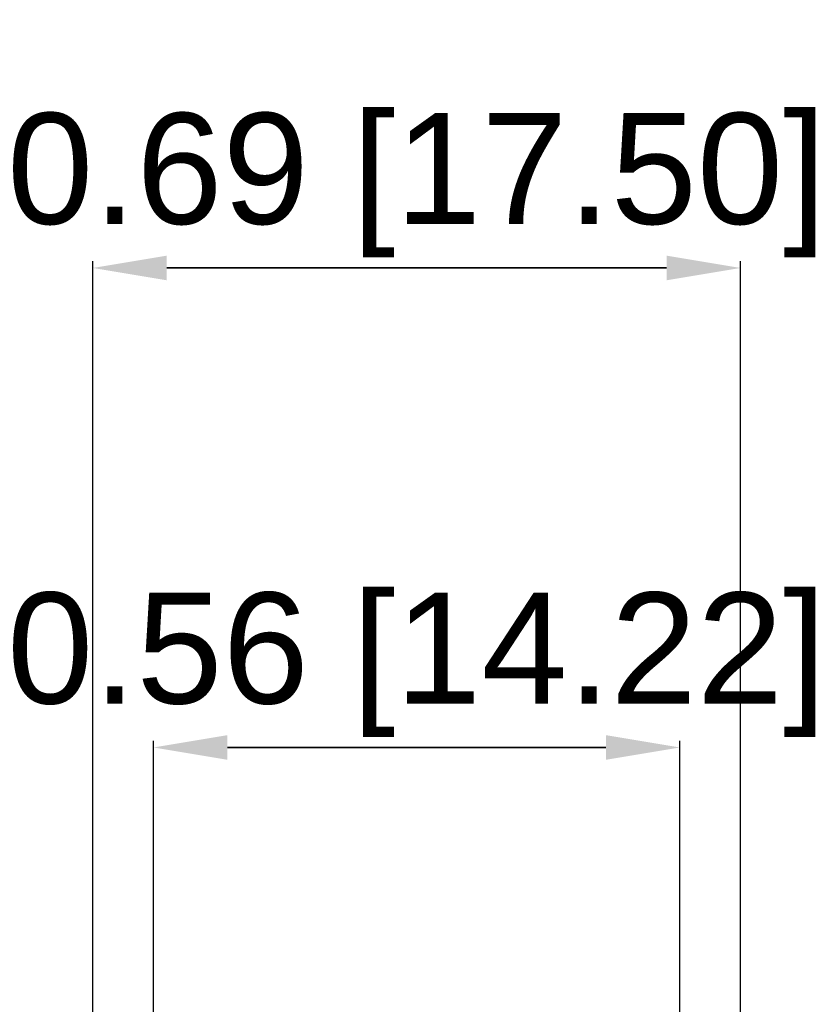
# Model space of a CAD drawing. Header units: millimetres. Extents: x 37 to 294, y 62 to 203.
# Tile 15 of 16: x 239 to 260, y 176 to 203. Entities that reach past the tile are written whole.
import ezdxf

# ---------------------------------------------------------------- set-up
doc = ezdxf.new("R2010")
doc.units = ezdxf.units.MM
doc.header["$MEASUREMENT"] = 0
doc.layers.get('0').update_dxf_attribs({"linetype": 'CONTINUOUS'})
doc.layers.get('Defpoints').update_dxf_attribs({"linetype": 'CONTINUOUS'})
doc.styles.get("Standard").update_dxf_attribs({"font": 'arial.ttf'})
doc.dimstyles.get("Standard").update_dxf_attribs({"dimscale": 0, "dimtxt": 2.5, "dimasz": 2.5, "dimexe": 1.25, "dimexo": 0.625, "dimtad": 1, "dimdsep": 46, "dimtxsty": 'STANDARD', "dimcen": 2.5, "dimadec": 0, "dimazin": 0, "dimtfac": 1, "dimtmove": 0, "dimatfit": 3, "dimfxl": 1, "dimarcsym": 0})

# ---------------------------------------------------------------- blocks, each defined once
blk = doc.blocks.new('*D0')
at = {"color": 0, "linetype": 'ByBlock', "lineweight": -2}
for p, q in [((241.249, 173.623), (241.249, 196.299)), ((258.749, 173.623), (258.749, 196.299)), ((243.249, 196.119), (256.749, 196.119)), ((256.749, 196.119), (243.249, 196.119))]:
    blk.add_line(p, q, dxfattribs=at)
at = {"color": 0}
for points in [[(243.249, 196.452), (243.249, 195.785), (241.249, 196.119)], [(256.749, 195.785), (256.749, 196.452), (258.749, 196.119)]]:
    blk.add_solid(points, dxfattribs=at)
at = {"layer": 'Defpoints', "color": 0}
for p in [(258.749, 196.119), (241.249, 173.56), (258.749, 173.56)]:
    blk.add_point(p, dxfattribs=at)
at = {"color": 0, "linetype": 'ByBlock', "insert": (249.999, 198.355), "char_height": 3, "attachment_point": 5}
blk.add_mtext('\\A1;0.69 [17.50]', dxfattribs=at)
blk = doc.blocks.new('*D1')
at = {"color": 0, "linetype": 'ByBlock', "lineweight": -2}
for p, q in [((242.888, 168.294), (242.888, 183.338)), ((244.888, 183.158), (255.11, 183.158)), ((255.11, 183.158), (244.888, 183.158)), ((257.11, 168.295), (257.11, 183.338))]:
    blk.add_line(p, q, dxfattribs=at)
at = {"color": 0}
for points in [[(244.888, 183.491), (244.888, 182.825), (242.888, 183.158)], [(255.11, 182.825), (255.11, 183.491), (257.11, 183.158)]]:
    blk.add_solid(points, dxfattribs=at)
at = {"layer": 'Defpoints', "color": 0}
for p in [(257.11, 183.158), (242.888, 168.232), (257.11, 168.232)]:
    blk.add_point(p, dxfattribs=at)
at = {"color": 0, "linetype": 'ByBlock', "insert": (249.999, 185.394), "char_height": 3, "attachment_point": 5}
blk.add_mtext('\\A1;0.56 [14.22]', dxfattribs=at)

msp = doc.modelspace()

# ---------------------------------------------------------------- dimensions: what is measured, and where the dimension line sits
at = {"linetype": 'ByBlock'}
dim = msp.add_linear_dim(base=(258.749, 196.119), p1=(241.249, 173.56), p2=(258.749, 173.56), angle=180, dimstyle='STANDARD', override={"dimscale": 1, "dimtxt": 3, "dimasz": 2, "dimexe": 0.18, "dimexo": 0.0625, "dimgap": 0.09, "dimtad": 0, "dimtih": 1, "dimtoh": 1, "dimdec": 2, "dimlfac": 0.03937, "dimzin": 0, "dimcen": 0.09, "dimtdec": 4, "dimtofl": 0, "dimtmove": 2, "dimtolj": 1, "dimtzin": 0}, dxfattribs=at)
dim.commit()
dim.dimension.update_dxf_attribs({"geometry": '*D0', "text_midpoint": (249.999, 198.355)})
dim = msp.add_linear_dim(base=(257.11, 183.158), p1=(242.888, 168.232), p2=(257.11, 168.232), dimstyle='STANDARD', override={"dimscale": 1, "dimtxt": 3, "dimasz": 2, "dimexe": 0.18, "dimexo": 0.0625, "dimgap": 0.09, "dimtad": 0, "dimtih": 1, "dimtoh": 1, "dimdec": 2, "dimlfac": 0.03937, "dimzin": 0, "dimcen": 0.09, "dimtdec": 4, "dimtofl": 0, "dimtmove": 2, "dimtolj": 1, "dimtzin": 0}, dxfattribs=at)
dim.commit()
dim.dimension.update_dxf_attribs({"geometry": '*D1', "text_midpoint": (249.999, 185.394)})

doc.saveas('drawing.dxf')
